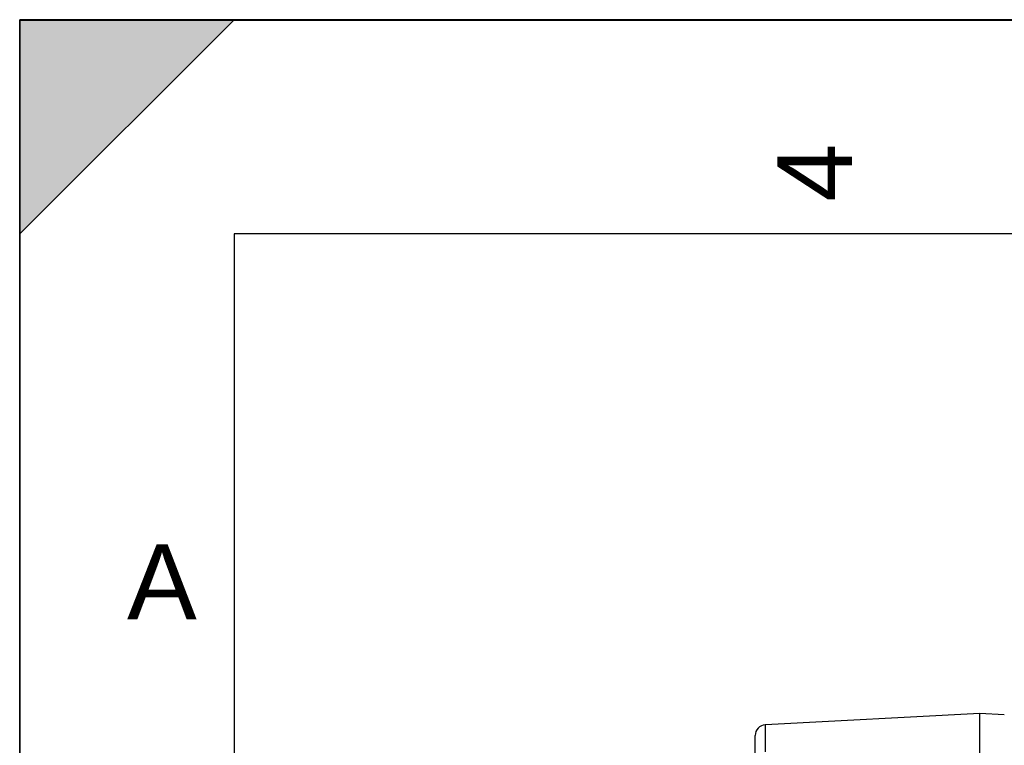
# Model space of a CAD drawing. Header units: millimetres. Extents: x 0 to 297, y 0 to 210.
# Tile 13 of 28: x 0 to 46, y 176 to 210. Entities that reach past the tile are written whole.
import ezdxf

# ---------------------------------------------------------------- set-up
doc = ezdxf.new("R2010")
doc.units = ezdxf.units.MM
doc.header["$LTSCALE"] = 16.335
doc.layers.get('0').update_dxf_attribs({"linetype": 'CONTINUOUS'})
doc.styles.add('TEXTSTYLE_2', font='arial.ttf')

# ---------------------------------------------------------------- blocks, each defined once
blk = doc.blocks.new('MARGEA4_BL0', base_point=(148.514, 105.014))
at = {"color": 7, "linetype": 'Continuous'}
for p, q in [((297.014, 210.014), (0.014, 210.014)), ((0.014, 0.014), (0.014, 210.014)), ((0.014, 200.014), (10.014, 210.014)), ((10.014, 210.014), (0.014, 210.014)), ((0.014, 210.014), (0.014, 200.014)), ((0.014, 0.014), (0.014, 210.014)), ((0.014, 210.014), (0.014, 0.014)), ((0.014, 200.014), (10.014, 210.014)), ((287.014, 200.014), (10.014, 200.014)), ((10.014, 200.014), (10.014, 10.014))]:
    blk.add_line(p, q, dxfattribs=at)
blk.add_solid([(0.014, 200.014), (10.014, 210.014), (0.014, 210.014)], dxfattribs=at)
at = {"color": 2, "linetype": 'Continuous', "style": 'TEXTSTYLE_2', "oblique": 0}
blk.add_text('4', height=3.5, rotation=90, dxfattribs=at).set_placement((38.889, 201.514))
blk.add_text('A', height=3.5, dxfattribs=at).set_placement((5.014, 182.014))

msp = doc.modelspace()

# ---------------------------------------------------------------- linework, layer by layer
at = {"color": 7, "linetype": 'Continuous'}
for p, q in [((0, 0), (0, 210)), ((0, 210), (297, 210)), ((44.862, 177.618), (34.836, 177.092)), ((44.862, 131.836), (44.862, 177.618)), ((45.999, 177.558), (44.862, 177.618)), ((34.362, 158.748), (34.362, 176.593))]:
    msp.add_line(p, q, dxfattribs=at)
at = {"color": 9, "linetype": 'Continuous'}
msp.add_line((34.836, 175.83), (34.836, 177.092), dxfattribs=at)
at = {"color": 7, "linetype": 'Continuous'}
msp.add_arc((34.862, 176.593), 0.5, 93, 180, dxfattribs=at)

# ---------------------------------------------------------------- block references
at = {"color": 2, "linetype": 'Continuous'}
msp.add_blockref('MARGEA4_BL0', (148.514, 105.014), dxfattribs=at)

doc.saveas('drawing.dxf')
